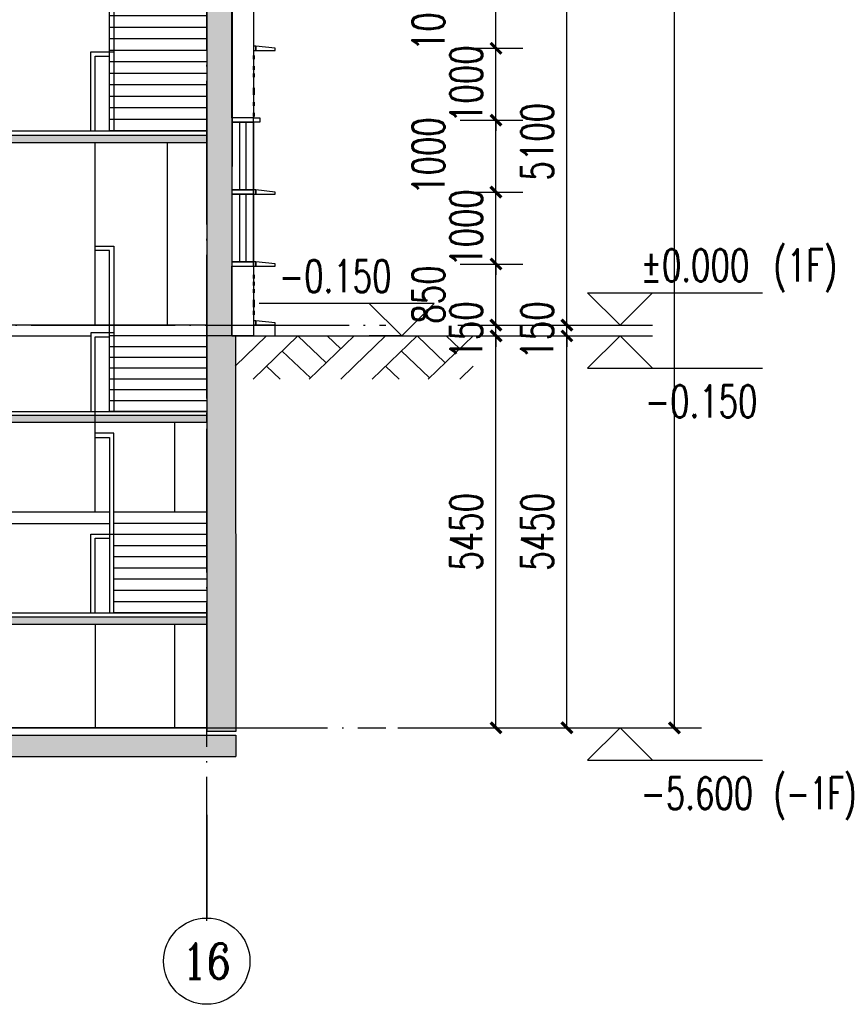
# Model space of a CAD drawing. Header units: millimetres. Extents: x 500457 to 783861, y -293374 to -162131.
# Tile 11 of 116: x 627938 to 639287, y -239795 to -226104. Entities that reach past the tile are written whole.
import ezdxf
from ezdxf.enums import TextEntityAlignment as Align

# ---------------------------------------------------------------- set-up
doc = ezdxf.new("R2010")
doc.units = ezdxf.units.MM
doc.header["$LTSCALE"] = 1000
doc.linetypes.add('DOTE', pattern=[2.42, 2, -0.2, 0.02, -0.2])
for name, color, linetype in [('A-DOOR-FIRE', 4, 'Continuous'), ('A-SECT-SURF', 6, 'Continuous'), ('A-看线', 115, 'Continuous'), ('AXIS', 3, 'Continuous'), ('AXIS_TEXT', 7, 'Continuous'), ('DIM_ELEV', 3, 'Continuous'), ('DOTE', 1, 'DOTE'), ('LY_MC_section A_A$0$A31----(18)', 140, 'Continuous'), ('PUB_DIM', 3, 'Continuous'), ('PUB_HATCH', 8, 'Continuous'), ('PUB_TEXT', 7, 'Continuous'), ('STAIR', 2, 'Continuous'), ('WALL', 255, 'Continuous'), ('剖面楼板线', 2, 'Continuous'), ('板洞', 6, 'Continuous')]:
    doc.layers.add(name, color=color, linetype=linetype)
doc.styles.add('_TCH_AXIS', font='COMPLEX', dxfattribs={"bigfont": 'GBCBIG'})
doc.styles.add('_TCH_DIM', font='SIMPLEX', dxfattribs={"bigfont": 'GBCBIG'})
doc.styles.add('_TCH_DIM_T3', font='SIMPLEX', dxfattribs={"width": 0.705882, "bigfont": 'GBCBIG'})
doc.styles.add('COMPLEX', font='COMPLEX')
doc.dimstyles.new('_TCH_ARCH&&150', dxfattribs={"dimtxt": 446.25, "dimasz": 150, "dimexe": 375, "dimexo": 450, "dimgap": 189.375, "dimtad": 1, "dimdec": 0, "dimzin": 0, "dimdsep": 46, "dimtxsty": '_TCH_DIM_T3', "dimblk": 'ARCHTICK', "dimcen": 0.09, "dimclrt": 7, "dimazin": 2, "dimtfac": 1, "dimtdec": 0, "dimtix": 1, "dimtmove": 2, "dimatfit": 3, "dimfxl": 1, "dimtolj": 1, "dimtzin": 0, "dimarcsym": 0})

# ---------------------------------------------------------------- blocks, each defined once
blk = doc.blocks.new('A$Cc3d01d78')
at = {"layer": 'PUB_HATCH'}
blk.add_hatch(color=256, dxfattribs=at).paths.add_polyline_path([(1558, -3756), (-1342, -3756), (-1342, -3856), (1558, -3856)])
at = {"layer": 'STAIR'}
for points in [[(210, -2300), (210, -900)], [(210, -1260), (7, -1260), (7, -3700), (-53, -3700), (-53, -3100), (-53, -3050), (-53, -1200), (210, -1200)], [(-1342, -2300), (-53, -2300)], [(7, -2300), (1558, -2300), (1558, -2456), (7, -2456)], [(-1342, -2456), (-53, -2456)], [(-1342, -2611), (-53, -2611)], [(270, -3700), (270, -2604), (-53, -2604)], [(210, -3700), (210, -2664), (7, -2664)], [(-1342, -2767), (-53, -2767)], [(-1342, -2923), (-53, -2923)], [(-1342, -3078), (-53, -3078)], [(-1342, -3234), (-53, -3234)], [(-1342, -3389), (-53, -3389)], [(-1342, -3545), (-53, -3545)], [(1558, -3700), (-1342, -3700)], [(-1342, -3700), (-53, -3700)]]:
    blk.add_lwpolyline(points, dxfattribs=at)
at = {"layer": 'WALL'}
for p, q in [((1558, -3756), (-1342, -3756)), ((-1342, -3856), (-1342, -3756)), ((1558, -3856), (1558, -3756)), ((1558, -3856), (-1342, -3856))]:
    blk.add_line(p, q, dxfattribs=at)
blk = doc.blocks.new('A$C713e9a64')
at = {"layer": 'PUB_HATCH'}
blk.add_hatch(color=256, dxfattribs=at).paths.add_polyline_path([(1348, -4840), (-1552, -4840), (-1552, -4940), (1348, -4940)])
at = {"layer": 'STAIR'}
for points in [[(0, -2380), (0, 170)], [(0, -1280), (-262, -1280), (-262, -3130), (-262, -3180), (-262, -4780), (-202, -4780), (-202, -1340), (0, -1340)], [(-1553, -2380), (-202, -2380)], [(-202, -2380), (1347, -2380), (1347, -2540), (-202, -2540)], [(-1553, -2540), (-202, -2540)], [(-1553, -2700), (-202, -2700)], [(-1553, -2860), (-202, -2860)], [(-1553, -3020), (-202, -3020)], [(-1553, -3180), (-202, -3180)], [(-1553, -3340), (-202, -3340)], [(-1553, -3500), (-202, -3500)], [(-1553, -3660), (-202, -3660)], [(58, -4780), (58, -3680), (-262, -3680)], [(-1553, -3820), (-202, -3820)], [(-2, -4780), (-2, -3740), (-202, -3740)], [(-1553, -3980), (-202, -3980)], [(-1553, -4140), (-202, -4140)], [(-1553, -4300), (-202, -4300)], [(-1553, -4460), (-202, -4460)], [(-1553, -4620), (-202, -4620)], [(1348, -4780), (-1553, -4780)], [(-1553, -4780), (-202, -4780)]]:
    blk.add_lwpolyline(points, dxfattribs=at)
at = {"layer": 'WALL'}
for p, q in [((1348, -4840), (-1552, -4840)), ((-1552, -4940), (-1552, -4840)), ((1348, -4940), (1348, -4840)), ((1348, -4940), (-1552, -4940))]:
    blk.add_line(p, q, dxfattribs=at)
blk = doc.blocks.new('A$Cb3162a7d')
at = {"layer": 'PUB_HATCH'}
blk.add_hatch(color=256, dxfattribs=at).paths.add_polyline_path([(1348, -3746), (-1553, -3746), (-1553, -3846), (1348, -3846)])
at = {"layer": 'STAIR'}
for points in [[(-2, -2496), (-2, 44)], [(-2, -1396), (-262, -1396), (-262, -1930), (-262, -1980), (-262, -3696), (-202, -3696), (-202, -1456), (-2, -1456)], [(-1553, -2496), (-202, -2496)], [(56, -3700), (56, -2600), (-262, -2600)], [(-202, -2496), (1348, -2496), (1348, -2646), (56, -2646)], [(-1553, -2646), (-202, -2646)], [(-4, -3700), (-4, -2660), (-202, -2660)], [(-1553, -2796), (-202, -2796)], [(-1553, -2946), (-202, -2946)], [(-1553, -3096), (-202, -3096)], [(-1553, -3246), (-202, -3246)], [(-1553, -3396), (-202, -3396)], [(-1553, -3546), (-202, -3546)], [(1348, -3696), (-1553, -3696)], [(-1553, -3696), (-202, -3696)]]:
    blk.add_lwpolyline(points, dxfattribs=at)
at = {"layer": 'WALL'}
for p, q in [((1348, -3746), (-1553, -3746)), ((-1553, -3846), (-1553, -3746)), ((1348, -3846), (1348, -3746)), ((1348, -3846), (-1553, -3846))]:
    blk.add_line(p, q, dxfattribs=at)
blk = doc.blocks.new('A$Cdcaa37b3')
at = {"layer": 'A-看线'}
for points in [[(-1002, 8140), (-1002, 5600)], [(-1103, 4250), (-1103, 3000)], [(-1103, 1444), (-1103, 0)]]:
    blk.add_lwpolyline(points, dxfattribs=at)
at = {"layer": '剖面楼板线'}
blk.add_line((-1550, -1), (1348, -1), dxfattribs=at)
blk.add_lwpolyline([(0, 1444), (0, 0)], dxfattribs=at)
at = {"layer": 'LY_MC_section A_A$0$A31----(18)'}
blk.add_blockref('A$Cc3d01d78', (-210, 5300), dxfattribs=at)
at = {"layer": '板洞'}
for name, p in [('A$C713e9a64', (0, 13080)), ('A$Cb3162a7d', (0, 8096))]:
    blk.add_blockref(name, p, dxfattribs=at)
blk = doc.blocks.new('A$C7aab0e27')
at = {"layer": 'LY_MC_section A_A$0$A31----(18)'}
for points in [[(-30, 0), (-30, -60), (-300, -60), (-300, -30)], [(-30, -60), (-30, 0), (0, 0), (0, -60)]]:
    blk.add_lwpolyline(points, close=True, dxfattribs=at)
blk = doc.blocks.new('A$C37e4a2ef')
at = {"layer": 'LY_MC_section A_A$0$A31----(18)'}
blk.add_lwpolyline([(0, 0), (300, 0), (300, -60), (0, -60)], close=True, dxfattribs=at)
at = {"layer": 'A-DOOR-FIRE'}
blk.add_blockref('A$C7aab0e27', (0, 0), dxfattribs=at)
blk = doc.blocks.new('A$C42b86bd6')
at = {"layer": 'LY_MC_section A_A$0$A31----(18)'}
for points in [[(90, 0), (0, 0), (0, -60), (90, -60)], [(90, 0), (390, 0), (390, -60), (90, -60)]]:
    blk.add_lwpolyline(points, close=True, dxfattribs=at)
blk = doc.blocks.new('$EWDLib$00001159')
for p, q in [((0, 0), (0, 1500)), ((84, 0), (84, 1500)), ((156, 0), (156, 1500)), ((240, 0), (240, 1500))]:
    blk.add_line(p, q)
blk = doc.blocks.new('A$C8b4dfb44')
at = {"layer": 'LY_MC_section A_A$0$A31----(18)'}
for points in [[(0, -42330), (-300, -42330), (-300, -45520), (0, -45520)], [(-300, -44650), (-310, -44650), (-310, -44700), (-300, -44700)], [(-300, -44800), (-310, -44800), (-310, -44850), (-300, -44850)], [(-300, -44900), (-310, -44900), (-310, -44950), (-300, -44950)], [(-300, -45100), (-310, -45100), (-310, -45200), (-300, -45200)], [(-300, -45300), (-310, -45300), (-310, -45350), (-300, -45350)], [(-300, -45450), (-310, -45450), (-310, -45500), (-300, -45500)], [(-300, -45580), (0, -45580), (0, -46520), (-300, -46520)], [(-300, -46580), (0, -46580), (0, -47520), (-300, -47520)], [(0, -47580), (-300, -47580), (-300, -48550), (0, -48550)], [(-300, -47700), (-310, -47700), (-310, -47750), (-300, -47750)], [(-300, -47800), (-310, -47800), (-310, -47850), (-300, -47850)], [(-300, -47900), (-310, -47900), (-310, -47950), (-300, -47950)], [(-300, -48050), (-310, -48050), (-310, -48150), (-300, -48150)], [(-300, -48200), (-310, -48200), (-310, -48255), (-300, -48255)], [(-600, -48400), (-300, -48400), (-300, -48550), (-600, -48550)]]:
    blk.add_lwpolyline(points, close=True, dxfattribs=at)
at = {"layer": 'A-DOOR-FIRE'}
for name, p in [('A$C42b86bd6', (-390, -45520)), ('A$C37e4a2ef', (-300, -46520)), ('A$C37e4a2ef', (-300, -47520))]:
    blk.add_blockref(name, p, dxfattribs=at)
at = {"layer": 'LY_MC_section A_A$0$A31----(18)'}
for p in [(-300, -44520), (-300, -48340)]:
    blk.add_blockref('A$C7aab0e27', p, dxfattribs=at)
at = {"layer": 'LY_MC_section A_A$0$A31----(18)', "rotation": 179.9999999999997}
for p, xscale, yscale in [((0, -45580), 1.250008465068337, 0.6266666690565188), ((0, -46580), 1.249997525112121, 0.6266675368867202)]:
    blk.add_blockref('$EWDLib$00001159', p, dxfattribs=dict(at, xscale=xscale, yscale=yscale))
blk = doc.blocks.new('_ArchTick')
at = {"color": 0, "linetype": 'ByBlock', "const_width": 0.3}
blk.add_lwpolyline([(-0.5, -0.5), (0.5, 0.5)], dxfattribs=at)
blk = doc.blocks.new('*D243')
at = {"layer": 'Defpoints', "color": 0, "transparency": 16777216}
for p in [(633609, -230501), (634557, -230501), (633609, -235951)]:
    blk.add_point(p, dxfattribs=at)
at = {"layer": 'PUB_DIM', "color": 0, "lineweight": -2, "transparency": 16777216}
for p, q in [((634059, -230501), (634932, -230501)), ((634557, -235951), (634557, -230501)), ((634059, -235951), (634932, -235951))]:
    blk.add_line(p, q, dxfattribs=at)
at = {"layer": 'PUB_DIM', "color": 0, "lineweight": -2, "transparency": 16777216, "xscale": 150, "yscale": 150, "zscale": 150}
for p, rotation in [((634557, -230501), 90), ((634557, -235951), 270)]:
    blk.add_blockref('_ArchTick', p, dxfattribs=dict(at, rotation=rotation))
at = {"layer": 'PUB_DIM', "color": 7, "transparency": 16777216, "insert": (634144, -233226), "char_height": 446.2, "attachment_point": 5, "rotation": 90, "style": '_TCH_DIM_T3'}
blk.add_mtext('\\A1;5450', dxfattribs=at)
blk = doc.blocks.new('*D244')
at = {"layer": 'Defpoints', "color": 0, "transparency": 16777216}
for p in [(633609, -230351), (634557, -230351), (633609, -230501)]:
    blk.add_point(p, dxfattribs=at)
at = {"layer": 'PUB_DIM', "color": 0, "lineweight": -2, "transparency": 16777216}
for p, q in [((634557, -230351), (634557, -230201)), ((634059, -230351), (634932, -230351)), ((634557, -230501), (634557, -230351)), ((634059, -230501), (634932, -230501)), ((634557, -230501), (634557, -230651))]:
    blk.add_line(p, q, dxfattribs=at)
at = {"layer": 'PUB_DIM', "color": 0, "lineweight": -2, "transparency": 16777216, "xscale": 150, "yscale": 150, "zscale": 150}
for p, rotation in [((634557, -230351), 270), ((634557, -230501), 90)]:
    blk.add_blockref('_ArchTick', p, dxfattribs=dict(at, rotation=rotation))
at = {"layer": 'PUB_DIM', "color": 7, "transparency": 16777216, "insert": (634144, -230426), "char_height": 446.2, "attachment_point": 5, "rotation": 90, "style": '_TCH_DIM_T3'}
blk.add_mtext('\\A1;150', dxfattribs=at)
blk = doc.blocks.new('*D245')
at = {"layer": 'Defpoints', "color": 0, "transparency": 16777216}
for p in [(633609, -229501), (634557, -229501), (633609, -230351)]:
    blk.add_point(p, dxfattribs=at)
at = {"layer": 'PUB_DIM', "color": 0, "lineweight": -2, "transparency": 16777216}
for p, q in [((634059, -229501), (634932, -229501)), ((634557, -230351), (634557, -229501)), ((634059, -230351), (634932, -230351))]:
    blk.add_line(p, q, dxfattribs=at)
at = {"layer": 'PUB_DIM', "color": 0, "lineweight": -2, "transparency": 16777216, "xscale": 150, "yscale": 150, "zscale": 150}
for p, rotation in [((634557, -229501), 90), ((634557, -230351), 270)]:
    blk.add_blockref('_ArchTick', p, dxfattribs=dict(at, rotation=rotation))
at = {"layer": 'PUB_DIM', "color": 7, "transparency": 16777216, "insert": (633619, -229926), "char_height": 446.2, "attachment_point": 5, "rotation": 90, "style": '_TCH_DIM_T3'}
blk.add_mtext('\\A1;850', dxfattribs=at)
blk = doc.blocks.new('*D246')
at = {"layer": 'Defpoints', "color": 0, "transparency": 16777216}
for p in [(633609, -228501), (634557, -228501), (633609, -229501)]:
    blk.add_point(p, dxfattribs=at)
at = {"layer": 'PUB_DIM', "color": 0, "lineweight": -2, "transparency": 16777216}
for p, q in [((634557, -228501), (634557, -228351)), ((634059, -228501), (634932, -228501)), ((634557, -229501), (634557, -228501)), ((634059, -229501), (634932, -229501)), ((634557, -229501), (634557, -229651))]:
    blk.add_line(p, q, dxfattribs=at)
at = {"layer": 'PUB_DIM', "color": 0, "lineweight": -2, "transparency": 16777216, "xscale": 150, "yscale": 150, "zscale": 150}
for p, rotation in [((634557, -228501), 270), ((634557, -229501), 90)]:
    blk.add_blockref('_ArchTick', p, dxfattribs=dict(at, rotation=rotation))
at = {"layer": 'PUB_DIM', "color": 7, "transparency": 16777216, "insert": (634144, -229001), "char_height": 446.2, "attachment_point": 5, "rotation": 90, "style": '_TCH_DIM_T3'}
blk.add_mtext('\\A1;1000', dxfattribs=at)
blk = doc.blocks.new('*D247')
at = {"layer": 'Defpoints', "color": 0, "transparency": 16777216}
for p in [(633609, -227501), (634557, -227501), (633609, -228501)]:
    blk.add_point(p, dxfattribs=at)
at = {"layer": 'PUB_DIM', "color": 0, "lineweight": -2, "transparency": 16777216}
for p, q in [((634059, -227501), (634932, -227501)), ((634557, -228501), (634557, -227501)), ((634059, -228501), (634932, -228501))]:
    blk.add_line(p, q, dxfattribs=at)
at = {"layer": 'PUB_DIM', "color": 0, "lineweight": -2, "transparency": 16777216, "xscale": 150, "yscale": 150, "zscale": 150}
for p, rotation in [((634557, -227501), 90), ((634557, -228501), 270)]:
    blk.add_blockref('_ArchTick', p, dxfattribs=dict(at, rotation=rotation))
at = {"layer": 'PUB_DIM', "color": 7, "transparency": 16777216, "insert": (633619, -228001), "char_height": 446.2, "attachment_point": 5, "rotation": 90, "style": '_TCH_DIM_T3'}
blk.add_mtext('\\A1;1000', dxfattribs=at)
blk = doc.blocks.new('*D248')
at = {"layer": 'Defpoints', "color": 0, "transparency": 16777216}
for p in [(633609, -226501), (634557, -226501), (633609, -227501)]:
    blk.add_point(p, dxfattribs=at)
at = {"layer": 'PUB_DIM', "color": 0, "lineweight": -2, "transparency": 16777216}
for p, q in [((634557, -226501), (634557, -226351)), ((634059, -226501), (634932, -226501)), ((634557, -227501), (634557, -226501)), ((634059, -227501), (634932, -227501)), ((634557, -227501), (634557, -227651))]:
    blk.add_line(p, q, dxfattribs=at)
at = {"layer": 'PUB_DIM', "color": 0, "lineweight": -2, "transparency": 16777216, "xscale": 150, "yscale": 150, "zscale": 150}
for p, rotation in [((634557, -226501), 270), ((634557, -227501), 90)]:
    blk.add_blockref('_ArchTick', p, dxfattribs=dict(at, rotation=rotation))
at = {"layer": 'PUB_DIM', "color": 7, "transparency": 16777216, "insert": (634144, -227001), "char_height": 446.2, "attachment_point": 5, "rotation": 90, "style": '_TCH_DIM_T3'}
blk.add_mtext('\\A1;1000', dxfattribs=at)
blk = doc.blocks.new('*D249')
at = {"layer": 'Defpoints', "color": 0, "transparency": 16777216}
for p in [(633609, -225501), (634557, -225501), (633609, -226501)]:
    blk.add_point(p, dxfattribs=at)
at = {"layer": 'PUB_DIM', "color": 0, "lineweight": -2, "transparency": 16777216}
for p, q in [((634059, -225501), (634932, -225501)), ((634557, -226501), (634557, -225501)), ((634059, -226501), (634932, -226501))]:
    blk.add_line(p, q, dxfattribs=at)
at = {"layer": 'PUB_DIM', "color": 0, "lineweight": -2, "transparency": 16777216, "xscale": 150, "yscale": 150, "zscale": 150}
for p, rotation in [((634557, -225501), 90), ((634557, -226501), 270)]:
    blk.add_blockref('_ArchTick', p, dxfattribs=dict(at, rotation=rotation))
at = {"layer": 'PUB_DIM', "color": 7, "transparency": 16777216, "insert": (633619, -226001), "char_height": 446.2, "attachment_point": 5, "rotation": 90, "style": '_TCH_DIM_T3'}
blk.add_mtext('\\A1;1000', dxfattribs=at)
blk = doc.blocks.new('*D320')
at = {"layer": 'Defpoints', "color": 0, "transparency": 16777216}
for p in [(632742, -182051), (637037, -182051), (632742, -235951)]:
    blk.add_point(p, dxfattribs=at)
at = {"layer": 'PUB_DIM', "color": 0, "lineweight": -2, "transparency": 16777216}
for p, q in [((633192, -182051), (637412, -182051)), ((637037, -235951), (637037, -182051)), ((633192, -235951), (637412, -235951))]:
    blk.add_line(p, q, dxfattribs=at)
at = {"layer": 'PUB_DIM', "color": 0, "lineweight": -2, "transparency": 16777216, "xscale": 150, "yscale": 150, "zscale": 150}
for p, rotation in [((637037, -182051), 90), ((637037, -235951), 270)]:
    blk.add_blockref('_ArchTick', p, dxfattribs=dict(at, rotation=rotation))
at = {"layer": 'PUB_DIM', "color": 7, "transparency": 16777216, "insert": (636625, -209001), "char_height": 446.2, "attachment_point": 5, "rotation": 90, "style": '_TCH_DIM_T3'}
blk.add_mtext('\\A1;53900', dxfattribs=at)
blk = doc.blocks.new('*D321')
at = {"layer": 'Defpoints', "color": 0, "transparency": 16777216}
for p in [(633579, -230501), (635543, -230501), (633579, -235951)]:
    blk.add_point(p, dxfattribs=at)
at = {"layer": 'PUB_DIM', "color": 0, "lineweight": -2, "transparency": 16777216}
for p, q in [((634029, -230501), (635918, -230501)), ((635543, -235951), (635543, -230501)), ((634029, -235951), (635918, -235951))]:
    blk.add_line(p, q, dxfattribs=at)
at = {"layer": 'PUB_DIM', "color": 0, "lineweight": -2, "transparency": 16777216, "xscale": 150, "yscale": 150, "zscale": 150}
for p, rotation in [((635543, -230501), 90), ((635543, -235951), 270)]:
    blk.add_blockref('_ArchTick', p, dxfattribs=dict(at, rotation=rotation))
at = {"layer": 'PUB_DIM', "color": 7, "transparency": 16777216, "insert": (635130, -233226), "char_height": 446.2, "attachment_point": 5, "rotation": 90, "style": '_TCH_DIM_T3'}
blk.add_mtext('\\A1;5450', dxfattribs=at)
blk = doc.blocks.new('*D322')
at = {"layer": 'Defpoints', "color": 0, "transparency": 16777216}
for p in [(633579, -230351), (635543, -230351), (633579, -230501)]:
    blk.add_point(p, dxfattribs=at)
at = {"layer": 'PUB_DIM', "color": 0, "lineweight": -2, "transparency": 16777216}
for p, q in [((635543, -230351), (635543, -230201)), ((634029, -230351), (635918, -230351)), ((635543, -230501), (635543, -230351)), ((634029, -230501), (635918, -230501)), ((635543, -230501), (635543, -230651))]:
    blk.add_line(p, q, dxfattribs=at)
at = {"layer": 'PUB_DIM', "color": 0, "lineweight": -2, "transparency": 16777216, "xscale": 150, "yscale": 150, "zscale": 150}
for p, rotation in [((635543, -230351), 270), ((635543, -230501), 90)]:
    blk.add_blockref('_ArchTick', p, dxfattribs=dict(at, rotation=rotation))
at = {"layer": 'PUB_DIM', "color": 7, "transparency": 16777216, "insert": (635130, -230426), "char_height": 446.2, "attachment_point": 5, "rotation": 90, "style": '_TCH_DIM_T3'}
blk.add_mtext('\\A1;150', dxfattribs=at)
blk = doc.blocks.new('*D323')
at = {"layer": 'Defpoints', "color": 0, "transparency": 16777216}
for p in [(633579, -225251), (635543, -225251), (633579, -230351)]:
    blk.add_point(p, dxfattribs=at)
at = {"layer": 'PUB_DIM', "color": 0, "lineweight": -2, "transparency": 16777216}
for p, q in [((634029, -225251), (635918, -225251)), ((635543, -230351), (635543, -225251)), ((634029, -230351), (635918, -230351))]:
    blk.add_line(p, q, dxfattribs=at)
at = {"layer": 'PUB_DIM', "color": 0, "lineweight": -2, "transparency": 16777216, "xscale": 150, "yscale": 150, "zscale": 150}
for p, rotation in [((635543, -225251), 90), ((635543, -230351), 270)]:
    blk.add_blockref('_ArchTick', p, dxfattribs=dict(at, rotation=rotation))
at = {"layer": 'PUB_DIM', "color": 7, "transparency": 16777216, "insert": (635130, -227801), "char_height": 446.2, "attachment_point": 5, "rotation": 90, "style": '_TCH_DIM_T3'}
blk.add_mtext('\\A1;5100', dxfattribs=at)
blk = doc.blocks.new('_AXISO')
blk.add_circle((0, 0), 0.5)
at = {"layer": 'AXIS_TEXT', "style": 'COMPLEX', "width": 1.041667}
blk.add_attdef('A', text='', height=0.56, dxfattribs=at).set_placement((-0.25, -0.28), (0.25, -0.28), align=Align.FIT)
blk = doc.blocks.new('$LinePat$素土夯实')
at = {"color": 0}
for p, q in [((0, -210), (210, 0)), ((120, -300), (420, 0)), ((420, 0), (607.5, -187.5)), ((495, -300), (795, 0)), ((615, 0), (705, -90)), ((315, -105), (502.5, -292.5)), ((210, -210), (300, -300)), ((705, -300), (795, -210))]:
    blk.add_line(p, q, dxfattribs=at)

msp = doc.modelspace()

# ---------------------------------------------------------------- hatches: boundary and pattern name
at = {"layer": 'PUB_HATCH'}
for points in [[(630538.7, -225350.6), (630536.4, -230500.5), (630886.4, -230500.7), (630888.7, -225350.7)], [(630537.4, -230500.8), (630539.7, -236000.7), (630939.7, -236000.6), (630937.4, -230500.7)], [(512637.4, -236050.7), (512287.4, -236350.7), (630939.7, -236350.6), (630939.7, -236050.6)]]:
    msp.add_hatch(color=256, dxfattribs=at).paths.add_polyline_path(points)

# ---------------------------------------------------------------- linework, layer by layer
at = {"layer": 'A-SECT-SURF'}
msp.add_lwpolyline([(512587.4, -235950.7), (630537.4, -235950.7)], dxfattribs=at)
at = {"layer": 'AXIS'}
msp.add_line((630537.4, -237159.2), (630537.4, -238595.1), dxfattribs=at)
at = {"layer": 'DIM_ELEV'}
for p, q in [((636281.1, -230350.7), (635831.1, -229900.7)), ((635831.1, -229900.7), (638261.1, -229900.7)), ((636281.1, -230350.7), (636731.1, -229900.7)), ((633696.8, -230050.7), (631266.8, -230050.7)), ((633246.8, -230500.7), (632796.8, -230050.7)), ((633246.8, -230500.7), (633696.8, -230050.7)), ((635231.1, -230350.7), (636731.1, -230350.7)), ((633246.8, -230500.7), (632796.8, -230500.7)), ((635231.1, -230500.7), (636731.1, -230500.7)), ((636281.1, -230500.7), (635831.1, -230950.7)), ((636281.1, -230500.7), (636731.1, -230950.7)), ((635831.1, -230950.7), (638261.1, -230950.7)), ((635231.1, -235950.7), (636731.1, -235950.7)), ((636281.1, -235950.7), (635831.1, -236400.7)), ((636281.1, -235950.7), (636731.1, -236400.7)), ((635831.1, -236400.7), (638261.1, -236400.7))]:
    msp.add_line(p, q, dxfattribs=at)
at = {"layer": 'DOTE'}
for p, q in [((630537.4, -238632.6), (630537.4, -180499.6)), ((536137.4, -230350.7), (633025.1, -230350.7)), ((511637.4, -235950.7), (633025.1, -235950.7))]:
    msp.add_line(p, q, dxfattribs=at)
at = {"layer": 'WALL'}
for p, q in [((630538.7, -225350.6), (630536.4, -230500.5)), ((630888.7, -225350.7), (630886.4, -230500.7)), ((630886.4, -230500.7), (630536.4, -230500.5)), ((630937.4, -230500.7), (630537.4, -230500.8)), ((630537.4, -230500.8), (630539.7, -236000.7)), ((630937.4, -230500.7), (630939.7, -236000.6)), ((630939.7, -236000.6), (630539.7, -236000.7)), ((512637.4, -236050.7), (630939.7, -236050.6)), ((630939.7, -236050.6), (630939.7, -236350.6)), ((512287.4, -236350.7), (630939.7, -236350.6))]:
    msp.add_line(p, q, dxfattribs=at)
at = {"layer": '剖面楼板线'}
msp.add_lwpolyline([(630887.4, -230500.7), (634240.9, -230500.7)], dxfattribs=at)

# ---------------------------------------------------------------- block references
at = {"layer": 'AXIS'}
ref = msp.add_blockref('_AXISO', (630537.4, -239195.1), dxfattribs=dict(at, xscale=1200, yscale=1200, zscale=1200))
ref.add_attrib('A', '16', dxfattribs={"layer": 'AXIS_TEXT', "height": 492.67, "style": '_TCH_AXIS'}).set_placement((630197.2, -239441.5), (630877.6, -239441.5), align=Align.FIT)
at = {"layer": 'WALL', "xscale": 2.081669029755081, "yscale": 2, "zscale": 2, "rotation": 0.0012138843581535}
for p in [(630931.1, -230500.8), (632586, -230500.7)]:
    msp.add_blockref('$LinePat$素土夯实', p, dxfattribs=at)
at = {"layer": '板洞', "xscale": -1}
for name, p in [('A$C8b4dfb44', (630887.4, -181950.7)), ('A$Cdcaa37b3', (628984.9, -235951.5))]:
    msp.add_blockref(name, p, dxfattribs=at)

# ---------------------------------------------------------------- texts
at = {"layer": 'PUB_TEXT', "style": '_TCH_DIM', "width": 0.705882}
for s, p in [('%%P0.000', (636566.1, -229743.2)), ('(1F)', (638411.1, -229743.2)), ('-0.150', (631539.8, -229893.2)), ('-0.150', (636626.1, -231633.2)), ('(-1F)', (638411.1, -237083.2)), ('-5.600', (636566.1, -237083.2))]:
    msp.add_text(s, height=446.25, dxfattribs=at).set_placement(p)

# ---------------------------------------------------------------- dimensions: what is measured, and where the dimension line sits
at = {"layer": 'PUB_DIM'}
for p1, p2, distance, picture, middle in [((632742.1, -235950.7), (632742.1, -182050.7), -4295.1, '*D320', (636624.7, -209000.7)), ((633579.4, -230350.7), (633579.4, -225250.7), -1963.5, '*D323', (635130.4, -227800.7)), ((633609.1, -227500.7), (633609.1, -226500.7), -947.8, '*D248', (634144.4, -227000.7)), ((633609.1, -229500.7), (633609.1, -228500.7), -947.8, '*D246', (634144.4, -229000.7)), ((633579.4, -230500.7), (633579.4, -230350.7), -1963.5, '*D322', (635130.4, -230425.7)), ((633609.1, -230500.7), (633609.1, -230350.7), -947.8, '*D244', (634144.4, -230425.7)), ((633579.4, -235950.7), (633579.4, -230500.7), -1963.5, '*D321', (635130.4, -233225.7)), ((633609.1, -235950.7), (633609.1, -230500.7), -947.8, '*D243', (634144.4, -233225.7))]:
    dim = msp.add_aligned_dim(p1=p1, p2=p2, distance=distance, dimstyle='_TCH_ARCH&&150', dxfattribs=at)
    dim.commit()
    dim.dimension.update_dxf_attribs({"geometry": picture, "text_midpoint": middle})
for base, p1, p2, picture, middle in [((634556.9, -225500.7), (633609.1, -226500.7), (633609.1, -225500.7), '*D249', (633619.4, -226000.7)), ((634556.9, -227500.7), (633609.1, -228500.7), (633609.1, -227500.7), '*D247', (633619.4, -228000.7)), ((634556.9, -229500.7), (633609.1, -230350.7), (633609.1, -229500.7), '*D245', (633619.4, -229925.7))]:
    dim = msp.add_linear_dim(base=base, p1=p1, p2=p2, angle=90, dimstyle='_TCH_ARCH&&150', dxfattribs=at)
    dim.commit()
    dim.dimension.update_dxf_attribs({"geometry": picture, "text_midpoint": middle, "dimtype": 129})

doc.saveas('drawing.dxf')
